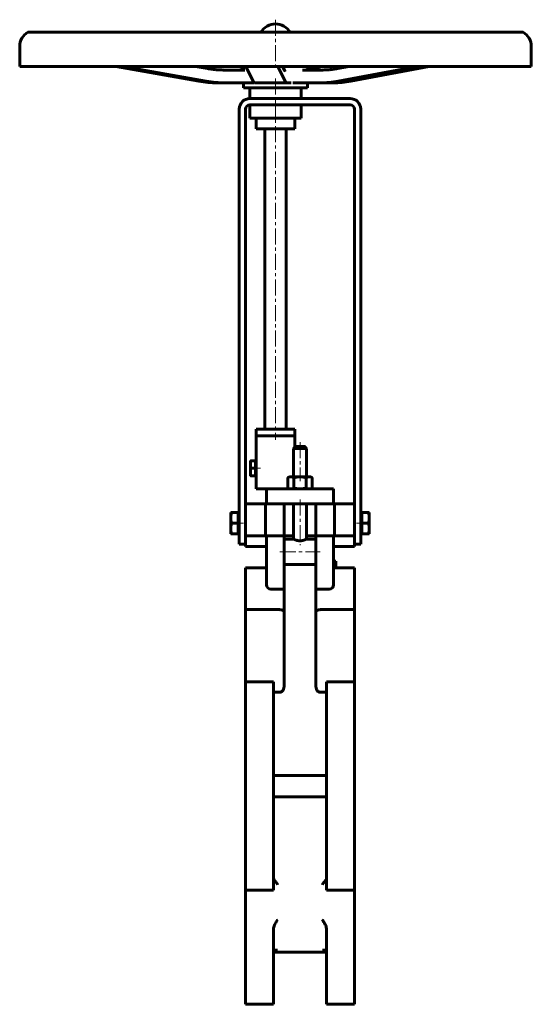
# Model space of a CAD drawing. Header units: millimetres. Extents: x -120 to 120, y -230 to 232.
import ezdxf

# ---------------------------------------------------------------- set-up
doc = ezdxf.new("R2010")
doc.units = ezdxf.units.MM
doc.linetypes.add('K5LT_AXLED', pattern=[12, 7.5, -1.5, 1.5, -1.5])
doc.linetypes.add('K5LT_BASIC', pattern=[0])
doc.layers.add('Системный слой (1)', color=7, linetype='Continuous', true_color=0x6c6c6c)

# ---------------------------------------------------------------- blocks, each defined once
blk = doc.blocks.new('U0')
at = {"layer": 'Системный слой (1)', "color": 143, "linetype": 'K5LT_BASIC', "lineweight": 60, "true_color": 0x33acca}
for p, q in [((16.01, 208.8), (16.63, 208.91)), ((16.63, 208.91), (17.25, 209.04)), ((17.25, 209.04), (17.88, 209.2))]:
    blk.add_line(p, q, dxfattribs=at)
blk = doc.blocks.new('U1')
at = {"layer": 'Системный слой (1)', "color": 143, "linetype": 'K5LT_BASIC', "lineweight": 60, "true_color": 0x33acca}
for p, q in [((-120, 210.22), (62.01, 210.22)), ((62.01, 210.22), (120, 210.22))]:
    blk.add_line(p, q, dxfattribs=at)
blk = doc.blocks.new('U2')
at = {"layer": 'Системный слой (1)', "color": 143, "linetype": 'K5LT_BASIC', "lineweight": 60, "true_color": 0x33acca}
for p, q in [((14.69, 208.55), (12.68, 208.55)), ((16.96, 208.55), (14.69, 208.55)), ((21.92, 208.55), (16.96, 208.55))]:
    blk.add_line(p, q, dxfattribs=at)
blk = doc.blocks.new('U3')
at = {"layer": 'Системный слой (1)', "color": 143, "linetype": 'K5LT_BASIC', "lineweight": 60, "true_color": 0x33acca}
for p, q in [((-1, -205.73), (-0.91, -205.32)), ((-0.91, -205.32), (-0.9, -205.31)), ((-0.9, -205.31), (-0.89, -205.29)), ((-0.89, -205.29), (-0.86, -205.24)), ((-0.86, -205.24), (-0.8, -205.15)), ((-0.8, -205.15), (-0.65, -205)), ((-0.65, -205), (-0.24, -204.78)), ((-0.24, -204.78), (-0.18, -204.76)), ((-0.18, -204.76), (-0.17, -204.76)), ((-0.17, -204.76), (-0.14, -204.75)), ((-0.14, -204.75), (-0.08, -204.74)), ((-0.08, -204.74), (0.05, -204.71)), ((0.05, -204.71), (0.29, -204.7)), ((0.29, -204.7), (0.52, -204.71)), ((0.52, -204.71), (0.76, -204.75)), ((0.76, -204.75), (0.99, -204.81)), ((0.99, -204.81), (1, -204.81))]:
    blk.add_line(p, q, dxfattribs=at)
blk = doc.blocks.new('U4')
at = {"layer": 'Системный слой (1)', "color": 143, "linetype": 'K5LT_BASIC', "lineweight": 60, "true_color": 0x33acca}
for p, q in [((4, -10.17), (8.5, -10.17)), ((14.5, -10.17), (19, -10.17))]:
    blk.add_line(p, q, dxfattribs=at)
blk = doc.blocks.new('U5')
at = {"layer": 'Системный слой (1)', "color": 143, "linetype": 'K5LT_BASIC', "lineweight": 60, "true_color": 0x33acca}
for p, q in [((11.5, 31.83), (9.5, 31.83)), ((13.5, 31.83), (11.5, 31.83))]:
    blk.add_line(p, q, dxfattribs=at)
blk = doc.blocks.new('U6')
at = {"layer": 'Системный слой (1)', "color": 143, "linetype": 'K5LT_BASIC', "lineweight": 60, "true_color": 0x33acca}
for p, q in [((22, -204.81), (22.01, -204.81)), ((22.01, -204.81), (22.02, -204.81)), ((22.02, -204.81), (22.04, -204.8)), ((22.04, -204.8), (22.07, -204.79)), ((22.07, -204.79), (22.13, -204.78)), ((22.13, -204.78), (22.25, -204.75)), ((22.25, -204.75), (22.48, -204.71)), ((22.48, -204.71), (22.71, -204.7)), ((22.71, -204.7), (22.99, -204.72)), ((22.99, -204.72), (23, -204.72)), ((23, -204.72), (23.02, -204.72)), ((23.02, -204.72), (23.06, -204.73)), ((23.06, -204.73), (23.15, -204.75)), ((23.15, -204.75), (23.32, -204.81)), ((23.32, -204.81), (23.62, -204.97)), ((23.62, -204.97), (23.71, -205.05)), ((23.71, -205.05), (23.72, -205.06)), ((23.72, -205.06), (23.74, -205.09)), ((23.74, -205.09), (23.79, -205.13)), ((23.79, -205.13), (23.86, -205.23)), ((23.86, -205.23), (23.96, -205.45)), ((23.96, -205.45), (24, -205.73))]:
    blk.add_line(p, q, dxfattribs=at)
blk = doc.blocks.new('U7')
at = {"layer": 'Системный слой (1)', "color": 143, "linetype": 'K5LT_BASIC', "lineweight": 60, "true_color": 0x33acca}
for p, q in [((9.5, 31.83), (9, 31.83)), ((14, 31.83), (13.5, 31.83))]:
    blk.add_line(p, q, dxfattribs=at)
blk = doc.blocks.new('U8')
at = {"layer": 'Системный слой (1)', "color": 143, "linetype": 'K5LT_BASIC', "lineweight": 60, "true_color": 0x33acca}
for p, q in [((4, -11.72), (8.5, -11.72)), ((14.5, -11.72), (19, -11.72))]:
    blk.add_line(p, q, dxfattribs=at)

msp = doc.modelspace()

# ---------------------------------------------------------------- linework, layer by layer
at = {"layer": 'Системный слой (1)', "color": 30, "linetype": 'K5LT_AXLED', "lineweight": 18, "true_color": 0xff8000}
for p, q in [((0, 232.17), (0, 208.17)), ((0, 204.55), (0, 193.17)), ((0, 194.17), (0, 34.83)), ((11.5, 33.83), (11.5, 15.53)), ((-11.4, 21.51), (-7, 21.51)), ((11.5, 6.83), (11.5, -14.53)), ((-15, -4.28), (-19.5, -4.28)), ((42.5, -4.28), (38, -4.28)), ((2, -17.72), (21, -17.72))]:
    msp.add_line(p, q, dxfattribs=at)
at = {"layer": 'Системный слой (1)', "color": 143, "linetype": 'K5LT_BASIC', "lineweight": 60, "true_color": 0x33acca}
for p, q in [((-116.17, 226.29), (116.17, 226.29)), ((-120, 210.22), (-120, 219.69)), ((120, 210.22), (120, 219.69)), ((-35.9, 203.32), (-74.9, 210.22)), ((-32.5, 203.32), (-71.5, 210.22)), ((-31.94, 209.23), (-37.55, 210.22)), ((-14.42, 208.55), (-24.19, 208.55)), ((-24.19, 208.55), (-24.19, 208.55)), ((-14.75, 209.93), (-15.64, 210.22)), ((-10.46, 203.32), (-13.88, 210.22)), ((4.48, 203.32), (1.07, 210.22)), ((4.34, 208.15), (3.31, 210.22)), ((3.9, 210.17), (3.34, 210.17)), ((6.04, 210.17), (3.9, 210.17)), ((7.37, 210.17), (6.04, 210.17)), ((9.77, 210.17), (7.37, 210.17)), ((10.28, 210.17), (9.77, 210.17)), ((10, 210.17), (10, 210.22)), ((13.75, 210.17), (10.28, 210.17)), ((13.75, 210.17), (13.75, 210.17)), ((17.88, 209.2), (21.77, 210.22)), ((21.92, 208.55), (21.92, 208.55)), ((29.22, 209.23), (34.54, 210.22)), ((29.44, 203.32), (66.33, 210.22)), ((35.27, 203.32), (72.16, 210.22)), ((-27.14, 202.55), (-23.73, 202.55)), ((-12.03, 202.55), (-23.73, 202.55)), ((-15, 200.17), (-15, 202.55)), ((-15, 200.17), (15, 200.17)), ((-12.03, 202.55), (-10.21, 202.55)), ((-12, 195.17), (-12, 200.17)), ((-9.7, 202.55), (5.25, 202.55)), ((-9.41, 202.55), (-8.67, 202.55)), ((6.27, 202.55), (5.25, 202.55)), ((6.27, 202.55), (7.29, 202.55)), ((8.2, 202.55), (10.07, 202.55)), ((10.07, 202.55), (21.14, 202.55)), ((12, 195.17), (12, 200.17)), ((15, 200.17), (15, 202.55)), ((21.14, 202.55), (22.76, 202.55)), ((21.14, 202.55), (26.98, 202.55)), ((-12, 195.17), (35, 195.17)), ((-17, 190.17), (-17, -14.17)), ((-14, 190.17), (-14, 4.56)), ((-12, 185.92), (-12, 192.17)), ((-12, 192.17), (35, 192.17)), ((12, 185.92), (12, 192.17)), ((37, 190.17), (37, 4.56)), ((40, -14.17), (40, 190.17)), ((12, 185.92), (-12, 185.92)), ((-9, 185.92), (-9, 180.92)), ((9, 185.92), (9, 180.92)), ((9, 180.92), (-9, 180.92)), ((-5, 39.83), (-5, 180.92)), ((5, 39.83), (5, 180.92)), ((-9, 39.83), (9, 39.83)), ((-9, 36.83), (-9, 39.83)), ((9, 36.83), (9, 39.83)), ((9, 36.83), (-9, 36.83)), ((-9, 11.83), (-9, 36.83)), ((9, 31.83), (9, 36.83)), ((9.5, 31.83), (8.5, 30.83)), ((8.5, 17.53), (8.5, 30.83)), ((8.5, 30.83), (11.5, 30.83)), ((9, 31.83), (9, 31.33)), ((11.5, 30.83), (14.5, 30.83)), ((13.5, 31.83), (14.5, 30.83)), ((14, 31.33), (14, 31.83)), ((14.5, 17.53), (14.5, 30.83)), ((-11.8, 23.26), (-11.8, 25.01)), ((-11.8, 25.01), (-11.49, 25.01)), ((-11.8, 19.76), (-11.8, 23.26)), ((-9.4, 25.01), (-11.49, 25.01)), ((-9.4, 25.01), (-9.4, 23.26)), ((-9.4, 25.01), (-9, 25.01)), ((-9.4, 23.26), (-9.4, 21.51)), ((-11.8, 18.01), (-11.8, 19.76)), ((-9.4, 21.51), (-11.49, 21.51)), ((-9.4, 21.51), (-9.4, 19.76)), ((-9.4, 19.76), (-9.4, 18.01)), ((-11.49, 18.01), (-11.8, 18.01)), ((-9.4, 18.01), (-11.49, 18.01)), ((-9.4, 18.01), (-9, 18.01)), ((6.5, 17.53), (5.73, 17.08)), ((5.73, 17.08), (5.73, 12.28)), ((6.5, 17.53), (7.17, 17.53)), ((7.17, 17.53), (11.5, 17.53)), ((8.61, 17.08), (8.61, 12.28)), ((11.5, 17.53), (15.83, 17.53)), ((14.39, 17.08), (14.39, 12.28)), ((15.83, 17.53), (16.5, 17.53)), ((16.5, 17.53), (17.27, 17.08)), ((17.27, 17.08), (17.27, 12.28)), ((-4.25, 11.83), (-9, 11.83)), ((-4.25, 11.83), (-4.25, 4.83)), ((-1.32, 11.83), (-4.25, 11.83)), ((3.41, 11.83), (-1.32, 11.83)), ((4.83, 11.83), (3.41, 11.83)), ((4.83, 11.83), (18.17, 11.83)), ((6.5, 11.83), (5.73, 12.28)), ((16.5, 11.83), (17.27, 12.28)), ((19.59, 11.83), (18.17, 11.83)), ((24.32, 11.83), (19.59, 11.83)), ((27.25, 11.83), (24.32, 11.83)), ((27.25, 4.83), (27.25, 11.83)), ((-4.75, 4.83), (-14, 4.83)), ((-4.75, 2.83), (-4.75, 4.83)), ((-4.25, 4.83), (-1.32, 4.83)), ((-1.32, 4.83), (3.41, 4.83)), ((3.41, 4.83), (4.83, 4.83)), ((4, -10.17), (4, 4.83)), ((4.83, 4.83), (18.17, 4.83)), ((8.5, -11.72), (8.5, 4.83)), ((14.5, -11.72), (14.5, 4.83)), ((18.17, 4.83), (19.59, 4.83)), ((19, -10.17), (19, 4.83)), ((19.59, 4.83), (24.32, 4.83)), ((24.32, 4.83), (27.25, 4.83)), ((37, 4.83), (27.75, 4.83)), ((27.75, 4.83), (27.75, 2.83)), ((-20.55, 0.72), (-21, 0.72)), ((-21, 0.72), (-21, -1.78)), ((-17.5, 0.72), (-20.55, 0.72)), ((-17.5, -1.78), (-17.5, 0.72)), ((-17.5, 0.72), (-17, 0.72)), ((-14, 4.56), (-14, 2.83)), ((-14, -10.17), (-14, 2.83)), ((-4.75, -10.17), (-4.75, 2.83)), ((27.75, 2.83), (27.75, -10.17)), ((37, 2.83), (37, 4.56)), ((37, -10.17), (37, 2.83)), ((40.5, 0.72), (40, 0.72)), ((40.5, -1.78), (40.5, 0.72)), ((40.5, 0.72), (43.55, 0.72)), ((43.55, 0.72), (44, 0.72)), ((44, 0.72), (44, -1.78)), ((-21, -1.78), (-21, -6.78)), ((-17.5, -4.28), (-20.55, -4.28)), ((-17.5, -4.28), (-17.5, -1.78)), ((-17.5, -6.78), (-17.5, -4.28)), ((40.5, -4.28), (40.5, -1.78)), ((40.5, -4.28), (43.55, -4.28)), ((40.5, -6.78), (40.5, -4.28)), ((44, -1.78), (44, -6.78)), ((-21, -6.78), (-21, -9.28)), ((-17.5, -9.28), (-17.5, -6.78)), ((40.5, -9.28), (40.5, -6.78)), ((44, -6.78), (44, -9.28)), ((-21, -9.28), (-20.55, -9.28)), ((-17.5, -9.28), (-20.55, -9.28)), ((-17.5, -9.28), (-17, -9.28)), ((-7.18, -10.17), (-14, -10.17)), ((-14, -15.17), (-14, -10.17)), ((-4.25, -10.17), (-7.18, -10.17)), ((-4.25, -10.17), (-4.25, -12.17)), ((4, -10.17), (-4.25, -10.17)), ((-4.25, -33.17), (-4.25, -12.17)), ((4, -12.17), (4, -10.17)), ((4, -33.17), (4, -12.17)), ((19, -10.17), (19, -12.17)), ((27.25, -10.17), (19, -10.17)), ((19, -33.17), (19, -12.17)), ((30.18, -10.17), (27.25, -10.17)), ((27.25, -12.17), (27.25, -10.17)), ((27.25, -33.17), (27.25, -12.17)), ((37, -10.17), (30.18, -10.17)), ((37, -15.17), (37, -10.17)), ((40.5, -9.28), (40, -9.28)), ((40.5, -9.28), (43.55, -9.28)), ((44, -9.28), (43.55, -9.28)), ((-14, -14.17), (-17, -14.17)), ((-14, -15.17), (-7.18, -15.17)), ((-7.18, -15.17), (-4.25, -15.17)), ((27.25, -15.17), (30.18, -15.17)), ((30.18, -15.17), (37, -15.17)), ((37, -14.17), (40, -14.17)), ((28.25, -22.05), (27.25, -22.05)), ((28.25, -22.05), (28.25, -25.17)), ((-4.25, -25.17), (-14, -25.17)), ((-14, -44.86), (-14, -25.17)), ((4, -23.72), (19, -23.72)), ((37, -25.17), (27.25, -25.17)), ((37, -25.17), (37, -44.86)), ((-2.25, -35.17), (4, -35.17)), ((4, -35.17), (4, -33.17)), ((4, -80.99), (4, -35.17)), ((19, -33.17), (19, -35.17)), ((19, -35.17), (25.25, -35.17)), ((19, -80.99), (19, -35.17)), ((-14, -53.24), (-14, -44.86)), ((2, -44.86), (-14, -44.86)), ((37, -44.86), (21, -44.86)), ((37, -44.86), (37, -53.24)), ((-14, -53.24), (-14, -65.1)), ((37, -65.1), (37, -53.24)), ((-14, -78.82), (-14, -65.1)), ((37, -65.1), (37, -78.82)), ((-14, -99.99), (-14, -78.82)), ((-1, -78.82), (-14, -78.82)), ((-1, -99.99), (-1, -78.82)), ((24, -78.82), (24, -99.99)), ((37, -78.82), (24, -78.82)), ((37, -78.82), (37, -99.99)), ((-1, -83.67), (2, -83.67)), ((21, -83.67), (24, -83.67)), ((-14, -105.17), (-14, -99.99)), ((-1, -105.17), (-1, -99.99)), ((24, -99.99), (24, -105.17)), ((37, -99.99), (37, -105.17)), ((-14, -105.17), (-14, -115.92)), ((-1, -115.92), (-1, -105.17)), ((24, -105.17), (24, -115.92)), ((37, -115.92), (37, -105.17)), ((-14, -139.5), (-14, -115.92)), ((-1, -139.5), (-1, -115.92)), ((24, -115.92), (24, -139.5)), ((37, -115.92), (37, -139.5)), ((24, -122.71), (-1, -122.71)), ((24, -132.71), (-1, -132.71)), ((-14, -139.5), (-14, -150.25)), ((-1, -150.25), (-1, -139.5)), ((24, -139.5), (24, -150.25)), ((37, -150.25), (37, -139.5)), ((-14, -155.43), (-14, -150.25)), ((-1, -155.43), (-1, -150.25)), ((24, -150.25), (24, -155.43)), ((37, -150.25), (37, -155.43)), ((-14, -176.6), (-14, -155.43)), ((-1, -176.6), (-1, -155.43)), ((24, -155.43), (24, -176.6)), ((37, -155.43), (37, -176.6)), ((-14, -190.57), (-14, -176.6)), ((-1, -176.6), (-14, -176.6)), ((37, -176.6), (24, -176.6)), ((37, -176.6), (37, -190.57)), ((-14, -190.57), (-14, -202.45)), ((37, -202.45), (37, -190.57)), ((-1, -202.45), (-1, -195.4)), ((24, -195.4), (24, -202.45)), ((-14, -214.97), (-14, -202.45)), ((-1, -214.97), (-1, -202.45)), ((24, -202.45), (24, -214.97)), ((37, -202.45), (37, -214.97)), ((24, -205.71), (-1, -205.71)), ((-14, -230.17), (-14, -214.97)), ((-1, -230.17), (-1, -214.97)), ((24, -214.97), (24, -230.17)), ((37, -214.97), (37, -230.17)), ((-1, -230.17), (-14, -230.17)), ((37, -230.17), (24, -230.17))]:
    msp.add_line(p, q, dxfattribs=at)
for centre, radius, start, end in [((0, 222.17), 8, 90, 149.0472), ((0, 222.17), 8, 30.9528, 90), ((-112.4, 219.69), 7.6, 119.7255, 180), ((112.4, 219.69), 7.6, 0, 60.2745), ((-17, 210.55), 2, 270, 323.5438), ((-13.78, 208.17), 2, 91.9486, 143.5438), ((-12, 190.17), 5, 90, 180), ((35, 190.17), 5, 0, 90), ((-12, 190.17), 2, 90, 180), ((35, 190.17), 2, 0, 90), ((-2.25, -33.17), 2, 180, 270), ((25.25, -33.17), 2, 270, 0)]:
    msp.add_arc(centre, radius, start, end, dxfattribs=at)
for centre, ratio, start_param, end_param in [((-27.14, 255.55), 0.973925, 6.112481, 6.283185), ((-23.73, 255.55), 0.973925, 6.112481, 6.283185), ((-9.7, 255.55), 0.085194, 6.112481, 6.283185), ((5.25, 255.55), 0.085194, 6.112481, 6.283185), ((21.14, 255.55), 0.921273, 0, 0.170704), ((26.98, 255.55), 0.921273, 0, 0.170704)]:
    msp.add_ellipse(centre, major_axis=(0, -53), ratio=ratio, start_param=start_param, end_param=end_param, dxfattribs=at)
for points, knots in [([(-24.19, 208.55), (-24.19, 208.55), (-24.19, 208.55), (-24.4, 208.55), (-24.62, 208.55), (-25.22, 208.56), (-25.61, 208.57), (-26.51, 208.61), (-27.03, 208.64), (-27.73, 208.69), (-27.92, 208.71), (-28.21, 208.73), (-28.33, 208.74), (-28.56, 208.77), (-28.68, 208.78), (-29.03, 208.82), (-29.26, 208.84), (-29.94, 208.92), (-30.38, 208.98), (-31.2, 209.11), (-31.57, 209.17), (-31.94, 209.23)], [0, 0, 0, 0, 0.000215, 0.000215, 1.597738, 1.597738, 4.393781, 4.393781, 8.193781, 8.193781, 9.554773, 9.554773, 10.377494, 10.377494, 11.255063, 11.255063, 12.955353, 12.955353, 16.246237, 16.246237, 19, 19, 19, 19]), ([(4.39, 208.06), (4.38, 208.07), (4.38, 208.07), (4.38, 208.08), (4.38, 208.08), (4.37, 208.09), (4.37, 208.1), (4.36, 208.11), (4.36, 208.12), (4.35, 208.13), (4.34, 208.14), (4.34, 208.15)], [0, 0, 0, 0, 0.4, 0.4, 0.8, 0.8, 1.2, 1.2, 1.6, 1.6, 2, 2, 2, 2]), ([(13.75, 210.17), (13.81, 210.17), (13.87, 210.17), (14.02, 210.16), (14.1, 210.15), (14.2, 210.12), (14.22, 210.12), (14.26, 210.11), (14.27, 210.11), (14.32, 210.09), (14.35, 210.08), (14.44, 210.06), (14.49, 210.03), (14.63, 209.98), (14.7, 209.94), (14.85, 209.85), (14.92, 209.8), (15.06, 209.69), (15.12, 209.63), (15.25, 209.5), (15.31, 209.43), (15.37, 209.36)], [0, 0, 0, 0, 1.987602, 1.987602, 4.902114, 4.902114, 5.518756, 5.518756, 6.073065, 6.073065, 7.116468, 7.116468, 9.170669, 9.170669, 12.057122, 12.057122, 14.94845, 14.94845, 17.89215, 17.89215, 21, 21, 21, 21]), ([(15.38, 209.34), (15.38, 209.33), (15.38, 209.33), (15.39, 209.32), (15.4, 209.31), (15.43, 209.27), (15.46, 209.24), (15.52, 209.17), (15.56, 209.13), (15.67, 209.03), (15.73, 208.98), (15.87, 208.88), (15.94, 208.84), (16.01, 208.8), (16.02, 208.79), (16.1, 208.75), (16.18, 208.71), (16.35, 208.65), (16.43, 208.62), (16.61, 208.58), (16.69, 208.57), (16.84, 208.55), (16.9, 208.55), (16.96, 208.55), (16.96, 208.55), (16.96, 208.55)], [0.388454, 0.388454, 0.388454, 0.388454, 0.43629, 0.43629, 0.863677, 0.863677, 1.68282, 1.68282, 3.249846, 3.249846, 5.4323, 5.4323, 7.510213, 7.510213, 7.679884, 7.679884, 9.963233, 9.963233, 12.243083, 12.243083, 14.481717, 14.481717, 15.999463, 15.999463, 16, 16, 16, 16]), ([(21.92, 208.55), (21.92, 208.55), (21.92, 208.55), (22.13, 208.55), (22.33, 208.55), (22.9, 208.56), (23.26, 208.57), (24.11, 208.61), (24.59, 208.64), (25.26, 208.69), (25.43, 208.71), (25.71, 208.73), (25.81, 208.74), (26.03, 208.77), (26.15, 208.78), (26.48, 208.81), (26.69, 208.84), (27.33, 208.92), (27.75, 208.98), (28.52, 209.1), (28.87, 209.16), (29.22, 209.23)], [0, 0, 0, 0, 0.000215, 0.000215, 1.599162, 1.599162, 4.397695, 4.397695, 8.197695, 8.197695, 9.554597, 9.554597, 10.377221, 10.377221, 11.254687, 11.254687, 12.954778, 12.954778, 16.245275, 16.245275, 19, 19, 19, 19]), ([(14.5, -11.72), (14.5, -11.72), (14.48, -11.73), (14.39, -11.78), (14.27, -11.84), (14.13, -11.9), (13.93, -11.99), (13.61, -12.12), (13.28, -12.24), (12.94, -12.33), (12.73, -12.39), (12.46, -12.44), (12.25, -12.48), (11.97, -12.51), (11.69, -12.53), (11.38, -12.53), (11.1, -12.51), (10.83, -12.49), (10.58, -12.45), (10.25, -12.38), (9.88, -12.28), (9.52, -12.17), (9.27, -12.07), (9.07, -11.99), (8.86, -11.9), (8.69, -11.81), (8.56, -11.75), (8.51, -11.73), (8.5, -11.72), (8.5, -11.72)], [0, 0, 0, 0, 1.282173, 2.830431, 3.841068, 4.6494, 5.911926, 7.521354, 9.413835, 10.039218, 11.306029, 11.699136, 12.776449, 13.39815, 14.40423, 15.373422, 16.341585, 17.049706, 17.944186, 18.846878, 20.347193, 22.029645, 23.116078, 23.810292, 25.173634, 26.749708, 27.825511, 29.418163, 30, 30, 30, 30]), ([(4, -45.9), (4, -45.9), (4, -45.9), (4, -45.83), (3.98, -45.75), (3.93, -45.62), (3.89, -45.55), (3.72, -45.36), (3.57, -45.25), (3.2, -45.06), (2.98, -44.99), (2.51, -44.89), (2.25, -44.86), (2, -44.86)], [-0.0006999, -0.0006999, -0.0006999, -0.0006999, 0, 0, 0.0416517, 0.0416517, 0.0832812, 0.0832812, 0.1619868, 0.1619868, 0.239775, 0.239775, 0.3159907, 0.3159907, 0.3159907, 0.3159907]), ([(19, -45.9), (19, -45.9), (19, -45.9), (19, -45.83), (19.02, -45.75), (19.07, -45.62), (19.11, -45.55), (19.28, -45.36), (19.43, -45.25), (19.8, -45.06), (20.02, -44.99), (20.49, -44.89), (20.75, -44.86), (21, -44.86)], [-0.6328926, -0.6328926, -0.6328926, -0.6328926, -0.6321926, -0.6321926, -0.5905388, -0.5905388, -0.5489071, -0.5489071, -0.4701976, -0.4701976, -0.3924054, -0.3924054, -0.3161858, -0.3161858, -0.3161858, -0.3161858]), ([(2, -83.67), (2.23, -83.67), (2.49, -83.61), (2.93, -83.41), (3.16, -83.22), (3.53, -82.8), (3.7, -82.49), (3.93, -81.84), (4, -81.38), (4, -80.99)], [0, 0, 0, 0, 0.0678635, 0.0678635, 0.1437537, 0.1437537, 0.2340417, 0.2340417, 0.3501796, 0.3501796, 0.3501796, 0.3501796]), ([(19, -80.99), (19, -81.35), (19.06, -81.78), (19.26, -82.4), (19.41, -82.7), (19.76, -83.15), (20.01, -83.36), (20.47, -83.6), (20.76, -83.67), (21, -83.67)], [1.2969664, 1.2969664, 1.2969664, 1.2969664, 1.4054174, 1.4054174, 1.4910159, 1.4910159, 1.5740552, 1.5740552, 1.6471703, 1.6471703, 1.6471703, 1.6471703]), ([(-1, -170.8), (-1, -170.86), (-0.98, -170.99), (-0.91, -171.21), (-0.78, -171.47), (-0.61, -171.74), (-0.44, -171.97), (-0.29, -172.17), (-0.18, -172.31), (-0.07, -172.45), (0.04, -172.59), (0.17, -172.76), (0.31, -172.92), (0.44, -173.09), (0.54, -173.22), (0.62, -173.31), (0.67, -173.38), (0.71, -173.44), (0.76, -173.51), (0.8, -173.55), (0.81, -173.58)], [0, 0, 0, 0, 2.358589, 4.728677, 7.093883, 9.386714, 11.072137, 12.170174, 13.237338, 13.752982, 14.741476, 15.668949, 16.590629, 17.550152, 18.51815, 18.978215, 19.414814, 19.836792, 20.237768, 21, 21, 21, 21]), ([(22.19, -173.58), (22.2, -173.57), (22.22, -173.53), (22.28, -173.44), (22.39, -173.3), (22.55, -173.09), (22.72, -172.88), (22.88, -172.69), (23.01, -172.53), (23.13, -172.38), (23.25, -172.22), (23.37, -172.07), (23.5, -171.89), (23.6, -171.75), (23.7, -171.59), (23.79, -171.45), (23.87, -171.29), (23.94, -171.13), (23.99, -170.96), (24, -170.85), (24, -170.8)], [0, 0, 0, 0, 0.637393, 1.271425, 2.607446, 4.068706, 5.641636, 6.454387, 7.314871, 8.197871, 9.092798, 10.019723, 10.988764, 12.484733, 12.98595, 14.473767, 15.957938, 16.95467, 18.960896, 21, 21, 21, 21]), ([(0.81, -173.58), (0.87, -173.68), (0.93, -173.78), (1, -173.89), (1, -173.89), (1, -173.89)], [2.64762152, 2.64762152, 2.64762152, 2.64762152, 2.6894167, 2.6894167, 2.69087507, 2.69087507, 2.69087507, 2.69087507]), ([(22, -173.89), (22, -173.89), (22, -173.89), (22.07, -173.78), (22.13, -173.68), (22.19, -173.58)], [-0.00145837, -0.00145837, -0.00145837, -0.00145837, 0, 0, 0.04179519, 0.04179519, 0.04179519, 0.04179519]), ([(1, -190.57), (1, -190.57), (1, -190.57), (0.58, -191.09), (0.17, -191.7), (-0.53, -193.08), (-0.79, -193.78), (-0.97, -194.8), (-1, -195.11), (-1, -195.4)], [-0.0014032, -0.0014032, -0.0014032, -0.0014032, 0, 0, 0.2881308, 0.2881308, 0.5709807, 0.5709807, 0.7006076, 0.7006076, 0.7006076, 0.7006076]), ([(24, -195.4), (24, -194.85), (23.9, -194.26), (23.52, -193.05), (23.26, -192.5), (22.67, -191.47), (22.34, -190.99), (22, -190.57), (22, -190.57), (22, -190.57)], [1.953526, 1.953526, 1.953526, 1.953526, 2.1703891, 2.1703891, 2.3843565, 2.3843565, 2.6144856, 2.6144856, 2.6158728, 2.6158728, 2.6158728, 2.6158728])]:
    msp.add_open_spline(points, degree=3, knots=knots, dxfattribs=at)
for points in [[(-11.49, 25.01), (-11.8, 24.07), (-11.8, 23.26)], [(-11.8, 23.26), (-11.8, 22.45), (-11.49, 21.51)], [(-11.49, 21.51), (-11.8, 20.57), (-11.8, 19.76)], [(-11.8, 19.76), (-11.8, 18.95), (-11.49, 18.01)], [(7.17, 17.53), (6.5, 17.53), (5.73, 17.08)], [(8.61, 17.08), (7.84, 17.53), (7.17, 17.53)], [(11.5, 17.53), (10.16, 17.53), (8.61, 17.08)], [(14.39, 17.08), (12.84, 17.53), (11.5, 17.53)], [(15.83, 17.53), (15.16, 17.53), (14.39, 17.08)], [(17.27, 17.08), (16.5, 17.53), (15.83, 17.53)], [(5.73, 12.28), (6.5, 11.83), (7.17, 11.83)], [(7.17, 11.83), (7.84, 11.83), (8.61, 12.28)], [(8.61, 12.28), (10.16, 11.83), (11.5, 11.83)], [(11.5, 11.83), (12.84, 11.83), (14.39, 12.28)], [(14.39, 12.28), (15.16, 11.83), (15.83, 11.83)], [(15.83, 11.83), (16.5, 11.83), (17.27, 12.28)], [(-21, -1.78), (-21, -0.62), (-20.55, 0.72)], [(44, -1.78), (44, -0.62), (43.55, 0.72)], [(-20.55, -4.28), (-21, -2.94), (-21, -1.78)], [(-21, -6.78), (-21, -5.62), (-20.55, -4.28)], [(43.55, -4.28), (44, -2.94), (44, -1.78)], [(44, -6.78), (44, -5.62), (43.55, -4.28)], [(-20.55, -9.28), (-21, -7.94), (-21, -6.78)], [(43.55, -9.28), (44, -7.94), (44, -6.78)]]:
    msp.add_rational_spline(points, [1, 1.0379548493, 1], degree=2, dxfattribs=at)

# ---------------------------------------------------------------- block references
at = {"layer": 'Системный слой (1)'}
for name in ['U1', 'U2', 'U0', 'U7', 'U5', 'U4', 'U8', 'U3', 'U6']:
    msp.add_blockref(name, (0, 0), dxfattribs=at)

doc.saveas('drawing.dxf')
